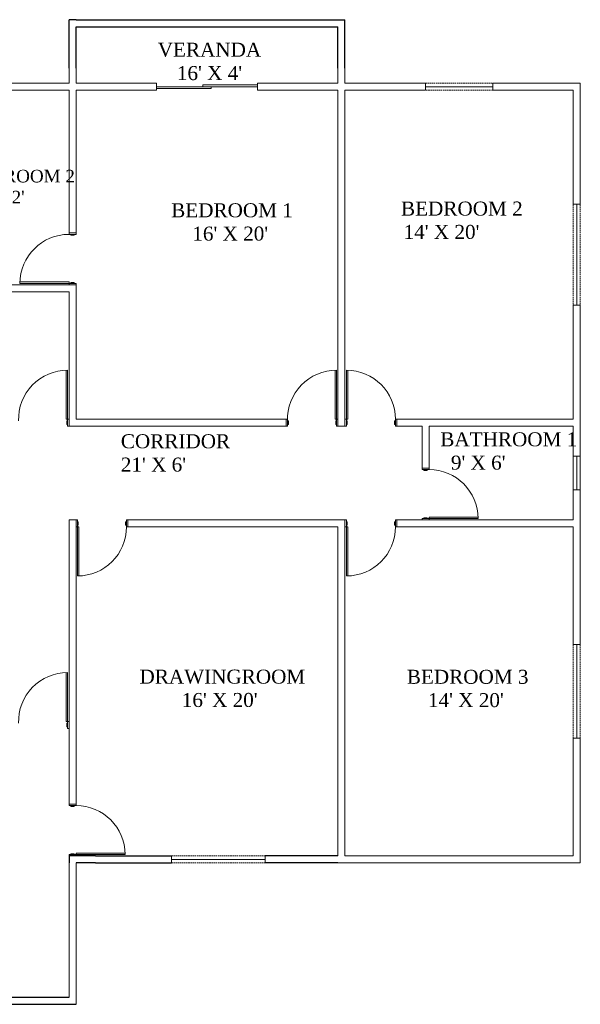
# Model space of a CAD drawing. Header units: inches. Extents: x 396 to 1457, y 126 to 901.
# Tile 3 of 3: x 1056 to 1457, y 196 to 899. Entities that reach past the tile are written whole.
import ezdxf

# ---------------------------------------------------------------- set-up
doc = ezdxf.new("R2010")
doc.units = ezdxf.units.IN
doc.header["$MEASUREMENT"] = 0
doc.linetypes.add('DASHED2', pattern=[0.375, 0.25, -0.125])
doc.linetypes.add('DASHEDX2', pattern=[1.5, 1, -0.5])

msp = doc.modelspace()

# ---------------------------------------------------------------- linework, layer by layer
for p, q in [((1096.60055, 899.09726), (1091.60126, 899.10083)), ((1091.60126, 894.09726), (1091.60126, 899.10083)), ((1091.60126, 864.43283), (1091.60126, 894.09726)), ((1096.60055, 899.09726), (1159.23374, 899.10613)), ((1096.60126, 894.09726), (1159.23445, 894.10613)), ((1096.60126, 864.43283), (1096.60126, 894.09726)), ((1159.23445, 899.10613), (1213.06888, 899.10613)), ((1159.23445, 894.10613), (1213.06888, 894.10613)), ((1213.06888, 899.10613), (1257.56673, 899.10613)), ((1213.06888, 894.10613), (1257.56673, 894.10613)), ((1257.5636, 899.10613), (1278.30538, 899.11912)), ((1257.56673, 894.10613), (1278.30851, 894.11912)), ((1278.30851, 894.11912), (1283.60126, 894.11669)), ((1278.31081, 899.11912), (1283.60356, 899.11669)), ((1283.60126, 893.77408), (1283.60126, 894.11669)), ((1283.60126, 864.43283), (1283.60126, 893.77408)), ((1283.60356, 899.11669), (1288.61083, 899.11069)), ((1288.60126, 893.77408), (1288.61083, 899.11069)), ((1288.60126, 864.43283), (1288.60126, 893.77408)), ((1091.60126, 301.75822), (1091.60126, 296.75822)), ((1110.57185, 301.75822), (1091.60126, 301.75822)), ((1110.57185, 296.75822), (1096.60126, 296.75822)), ((1110.57185, 301.75822), (1164.1283, 301.75822)), ((1110.57185, 296.75822), (1164.73716, 296.75822)), ((1164.1283, 301.75822), (1164.73716, 301.75822)), ((1283.60126, 301.75822), (1231.73716, 301.75822)), ((1283.60126, 296.75822), (1231.73716, 296.75822)), ((1038.60126, 200.75822), (1091.60126, 200.75822)), ((1038.60126, 195.75822), (1091.60126, 195.75822)), ((1091.60126, 195.75822), (1096.60126, 195.75822))]:
    msp.add_line(p, q)
at = {"linetype": 'Continuous', "lineweight": 13}
for p, q in [((1091.60126, 853.75822), (1091.60126, 865.34553)), ((1288.60126, 853.75822), (1288.60126, 865.34553)), ((1096.60126, 864.43283), (1096.60126, 853.75822)), ((1283.60126, 864.43283), (1283.60126, 853.75822)), ((1091.60126, 853.75822), (995.60126, 853.75822)), ((1096.60126, 853.75822), (1097.25251, 853.75822)), ((1283.60126, 853.75822), (1282.95001, 853.75822)), ((1288.60126, 853.75822), (1346.10126, 853.75822)), ((1456.60126, 767.25822), (1456.60126, 853.75822)), ((1288.60126, 848.75822), (1346.10126, 848.75822)), ((1451.60126, 767.25822), (1451.60126, 848.75822)), ((1091.60126, 746.75822), (1096.60126, 746.75822)), ((1091.60126, 745.75822), (1091.60126, 746.75822)), ((1092.85126, 745.75822), (1092.85126, 745.15822)), ((1095.35126, 745.15822), (1095.35126, 745.75822)), ((1096.60126, 746.75822), (1096.60126, 745.75822)), ((1092.85126, 745.15822), (1095.35126, 745.15822)), ((1091.60126, 710.75822), (1056.60126, 710.75822)), ((1091.60126, 711.75822), (1056.61555, 711.75822)), ((1091.60126, 709.75822), (1091.60126, 711.75822)), ((1092.85126, 710.75822), (1091.60126, 710.75822)), ((1095.35126, 711.35822), (1092.85126, 711.35822)), ((1092.85126, 711.35822), (1092.85126, 710.75822)), ((1094.10126, 710.75822), (1092.85126, 710.75822)), ((1095.35126, 710.75822), (1094.10126, 710.75822)), ((1095.35126, 710.75822), (1095.35126, 711.35822)), ((1096.60126, 710.75822), (1095.35126, 710.75822)), ((1096.60126, 709.75822), (1096.60126, 710.75822)), ((1451.60126, 613.75822), (1451.60126, 695.25822)), ((1456.60126, 608.75822), (1456.60126, 695.25822)), ((1089.60126, 613.75822), (1089.60126, 648.74393)), ((1090.60126, 613.75822), (1090.60126, 648.75822)), ((1281.60126, 613.75822), (1281.60126, 648.74393)), ((1282.60126, 613.75822), (1282.60126, 648.75822)), ((1289.60126, 613.75822), (1289.60126, 648.75822)), ((1290.60126, 613.75822), (1290.60126, 648.74393)), ((1091.60126, 613.75822), (1089.60126, 613.75822)), ((1090.00126, 610.00822), (1090.00126, 612.50822)), ((1090.00126, 612.50822), (1090.60126, 612.50822)), ((1090.60126, 612.50822), (1090.60126, 613.75822)), ((1090.60126, 611.25822), (1090.60126, 612.50822)), ((1246.60126, 608.75822), (1246.60126, 613.75822)), ((1246.60126, 613.75822), (1247.60126, 613.75822)), ((1248.20126, 612.50822), (1247.60126, 612.50822)), ((1248.20126, 610.00822), (1248.20126, 612.50822)), ((1283.60126, 613.75822), (1281.60126, 613.75822)), ((1282.00126, 610.00822), (1282.00126, 612.50822)), ((1282.00126, 612.50822), (1282.60126, 612.50822)), ((1282.60126, 612.50822), (1282.60126, 613.75822)), ((1282.60126, 611.25822), (1282.60126, 612.50822)), ((1288.60126, 613.75822), (1290.60126, 613.75822)), ((1289.60126, 612.50822), (1289.60126, 613.75822)), ((1289.60126, 611.25822), (1289.60126, 612.50822)), ((1290.20126, 612.50822), (1289.60126, 612.50822)), ((1290.20126, 610.00822), (1290.20126, 612.50822)), ((1324.00126, 610.00822), (1324.00126, 612.50822)), ((1324.00126, 612.50822), (1324.60126, 612.50822)), ((1325.60126, 613.75822), (1324.60126, 613.75822)), ((1325.60126, 608.75822), (1325.60126, 613.75822)), ((1090.60126, 610.00822), (1090.00126, 610.00822)), ((1090.60126, 610.00822), (1090.60126, 611.25822)), ((1090.60126, 608.75822), (1090.60126, 610.00822)), ((1091.60126, 608.75822), (1090.60126, 608.75822)), ((1247.60126, 608.75822), (1246.60126, 608.75822)), ((1247.60126, 610.00822), (1248.20126, 610.00822)), ((1282.60126, 610.00822), (1282.00126, 610.00822)), ((1282.60126, 610.00822), (1282.60126, 611.25822)), ((1282.60126, 608.75822), (1282.60126, 610.00822)), ((1283.60126, 608.75822), (1282.60126, 608.75822)), ((1288.60126, 608.75822), (1289.60126, 608.75822)), ((1289.60126, 610.00822), (1289.60126, 611.25822)), ((1289.60126, 608.75822), (1289.60126, 610.00822)), ((1289.60126, 610.00822), (1290.20126, 610.00822)), ((1324.60126, 610.00822), (1324.00126, 610.00822)), ((1324.60126, 608.75822), (1325.60126, 608.75822)), ((1451.60126, 587.25822), (1451.60126, 608.75822)), ((1456.60126, 587.25822), (1456.60126, 608.75822)), ((1343.60126, 578.75822), (1348.60126, 578.75822)), ((1343.60126, 577.75822), (1343.60126, 578.75822)), ((1343.60126, 577.75822), (1348.60126, 577.75822)), ((1344.85126, 577.75822), (1344.85126, 577.15822)), ((1344.85126, 577.15822), (1347.35126, 577.15822)), ((1347.35126, 577.15822), (1347.35126, 577.75822)), ((1348.60126, 578.75822), (1348.60126, 577.75822)), ((1451.60126, 557.71593), (1451.60126, 541.75822)), ((1091.60126, 392.75822), (1091.60126, 541.75822)), ((1096.60126, 541.75822), (1097.60126, 541.75822)), ((1097.60126, 541.75822), (1097.60126, 540.50822)), ((1132.60126, 541.75822), (1132.60126, 536.75822)), ((1133.60126, 541.75822), (1132.60126, 541.75822)), ((1133.60126, 536.75822), (1133.60126, 541.75822)), ((1288.60126, 541.75822), (1289.60126, 541.75822)), ((1289.60126, 541.75822), (1289.60126, 540.50822)), ((1324.60126, 541.75822), (1324.60126, 536.75822)), ((1325.60126, 541.75822), (1324.60126, 541.75822)), ((1325.60126, 536.75822), (1325.60126, 541.75822)), ((1343.60126, 541.75822), (1343.60126, 542.75822)), ((1343.60126, 542.75822), (1344.85126, 542.75822)), ((1344.85126, 542.75822), (1344.85126, 543.35822)), ((1344.85126, 543.35822), (1347.35126, 543.35822)), ((1344.85126, 542.75822), (1346.10126, 542.75822)), ((1346.10126, 542.75822), (1347.35126, 542.75822)), ((1347.35126, 543.35822), (1347.35126, 542.75822)), ((1347.35126, 542.75822), (1348.60126, 542.75822)), ((1348.60126, 543.75822), (1383.58697, 543.75822)), ((1348.60126, 541.75822), (1348.60126, 543.75822)), ((1348.60126, 542.75822), (1383.60126, 542.75822)), ((1096.60126, 536.75822), (1098.60126, 536.75822)), ((1097.60126, 540.50822), (1097.60126, 539.25822)), ((1097.60126, 540.50822), (1098.20126, 540.50822)), ((1097.60126, 539.25822), (1097.60126, 538.00822)), ((1097.60126, 538.00822), (1097.60126, 536.75822)), ((1098.20126, 538.00822), (1097.60126, 538.00822)), ((1097.60126, 536.75822), (1097.60126, 501.75822)), ((1098.20126, 540.50822), (1098.20126, 538.00822)), ((1098.60126, 536.75822), (1098.60126, 501.77251)), ((1132.00126, 538.00822), (1132.00126, 540.50822)), ((1132.00126, 540.50822), (1132.60126, 540.50822)), ((1132.60126, 538.00822), (1132.00126, 538.00822)), ((1132.60126, 536.75822), (1133.60126, 536.75822)), ((1288.60126, 536.75822), (1290.60126, 536.75822)), ((1289.60126, 540.50822), (1289.60126, 539.25822)), ((1289.60126, 540.50822), (1290.20126, 540.50822)), ((1289.60126, 539.25822), (1289.60126, 538.00822)), ((1289.60126, 538.00822), (1289.60126, 536.75822)), ((1290.20126, 538.00822), (1289.60126, 538.00822)), ((1289.60126, 536.75822), (1289.60126, 501.75822)), ((1290.20126, 540.50822), (1290.20126, 538.00822)), ((1290.60126, 536.75822), (1290.60126, 501.77251)), ((1324.00126, 538.00822), (1324.00126, 540.50822)), ((1324.00126, 540.50822), (1324.60126, 540.50822)), ((1324.60126, 538.00822), (1324.00126, 538.00822)), ((1324.60126, 536.75822), (1325.60126, 536.75822)), ((1089.60126, 397.75822), (1089.60126, 432.74393)), ((1090.60126, 397.75822), (1090.60126, 432.75822)), ((1091.60126, 397.75822), (1089.60126, 397.75822)), ((1090.00126, 394.00822), (1090.00126, 396.50822)), ((1090.00126, 396.50822), (1090.60126, 396.50822)), ((1090.60126, 394.00822), (1090.00126, 394.00822)), ((1090.60126, 396.50822), (1090.60126, 397.75822)), ((1090.60126, 395.25822), (1090.60126, 396.50822)), ((1090.60126, 394.00822), (1090.60126, 395.25822)), ((1090.60126, 392.75822), (1090.60126, 394.00822)), ((1091.60126, 392.75822), (1090.60126, 392.75822)), ((1091.60126, 385.75822), (1091.60126, 338.75822)), ((1456.60126, 296.75822), (1456.60126, 385.75822)), ((1091.60126, 338.75822), (1096.60126, 338.75822)), ((1091.60126, 337.75822), (1091.60126, 338.75822)), ((1091.60126, 337.75822), (1096.60126, 337.75822)), ((1092.85126, 337.75822), (1092.85126, 337.15822)), ((1095.35126, 337.15822), (1095.35126, 337.75822)), ((1096.60126, 338.75822), (1096.60126, 337.75822)), ((1092.85126, 337.15822), (1095.35126, 337.15822)), ((1091.60126, 301.75822), (1091.60126, 302.75822)), ((1091.60126, 302.75822), (1092.85126, 302.75822)), ((1092.85126, 302.75822), (1092.85126, 303.35822)), ((1092.85126, 303.35822), (1095.35126, 303.35822)), ((1092.85126, 302.75822), (1094.10126, 302.75822)), ((1094.10126, 302.75822), (1095.35126, 302.75822)), ((1095.35126, 303.35822), (1095.35126, 302.75822)), ((1095.35126, 302.75822), (1096.60126, 302.75822)), ((1096.60126, 303.75822), (1131.58697, 303.75822)), ((1096.60126, 301.75822), (1096.60126, 303.75822)), ((1096.60126, 302.75822), (1131.60126, 302.75822)), ((1283.60126, 296.75822), (1456.60126, 296.75822)), ((1288.60126, 301.75822), (1451.60126, 301.75822)), ((1451.60126, 301.75822), (1451.60126, 301.75822))]:
    msp.add_line(p, q, dxfattribs=at)
at = {"lineweight": 13}
for p, q in [((1097.25251, 853.75822), (1154.10126, 853.75822)), ((1154.10126, 852.50822), (1154.10126, 853.75822)), ((1154.10126, 851.25822), (1154.10126, 852.50822)), ((1154.10126, 850.00822), (1154.10126, 851.25822)), ((1154.10126, 851.25822), (1226.10126, 851.25822)), ((1187.10126, 852.50822), (1226.10126, 852.50822)), ((1187.10126, 851.25822), (1187.10126, 852.50822)), ((1193.10126, 850.00822), (1193.10126, 851.25822)), ((1226.10126, 853.75822), (1282.95001, 853.75822)), ((1226.10126, 848.75822), (1226.10126, 853.75822)), ((1346.10126, 848.75822), (1346.10126, 853.75822)), ((1346.10126, 851.25822), (1394.10126, 851.25822)), ((1394.10126, 853.75822), (1456.60126, 853.75822)), ((1394.10126, 848.75822), (1394.10126, 853.75822)), ((1091.60126, 848.75822), (1000.60126, 848.75822)), ((1091.60126, 745.75822), (1091.60126, 848.75822)), ((1096.60126, 848.75822), (1154.10126, 848.75822)), ((1096.60126, 745.75822), (1096.60126, 848.75822)), ((1154.10126, 848.75822), (1154.10126, 850.00822)), ((1154.10126, 850.00822), (1193.10126, 850.00822)), ((1226.10126, 848.75822), (1283.60126, 848.75822)), ((1283.60126, 848.75822), (1283.60126, 608.75822)), ((1288.60126, 848.75822), (1288.60126, 608.75822)), ((1394.10126, 848.75822), (1451.60126, 848.75822)), ((1451.60126, 767.25822), (1456.60126, 767.25822)), ((1454.10126, 695.25822), (1454.10126, 767.25822)), ((1091.60126, 745.75822), (1096.60126, 745.75822)), ((995.60126, 704.75822), (1091.60126, 704.75822)), ((1000.60126, 709.75822), (1096.60126, 709.75822)), ((1091.60126, 709.75822), (1096.60126, 709.75822)), ((1091.60126, 608.75822), (1091.60126, 704.75822)), ((1096.60126, 613.75822), (1096.60126, 709.75822)), ((1451.60126, 695.25822), (1456.60126, 695.25822)), ((1247.60126, 613.75822), (1096.60126, 613.75822)), ((1247.60126, 613.75822), (1247.60126, 608.75822)), ((1451.60126, 613.75822), (1324.60126, 613.75822)), ((1324.60126, 608.75822), (1324.60126, 613.75822)), ((1247.60126, 608.75822), (1091.60126, 608.75822)), ((1288.60126, 608.75822), (1283.60126, 608.75822)), ((1343.60126, 608.75822), (1324.60126, 608.75822)), ((1343.60126, 608.75822), (1343.60126, 577.75822)), ((1451.60126, 608.75822), (1348.60126, 608.75822)), ((1348.60126, 608.75822), (1348.60126, 577.75822)), ((1451.60126, 587.25822), (1456.60126, 587.25822)), ((1454.10126, 563.25822), (1454.10126, 587.25822)), ((1451.60126, 565.75822), (1451.60126, 557.71593)), ((1451.60126, 563.25822), (1456.60126, 563.25822)), ((1456.60126, 565.75822), (1456.60126, 452.75822)), ((1096.60126, 541.75822), (1091.60126, 541.75822)), ((1096.60126, 541.75822), (1096.60126, 337.75822)), ((1288.60126, 541.75822), (1132.60126, 541.75822)), ((1288.60126, 541.75822), (1283.60126, 541.75822)), ((1288.60126, 541.75822), (1288.60126, 301.75822)), ((1451.60126, 541.75822), (1324.60126, 541.75822)), ((1096.60126, 534.75822), (1096.60126, 536.75822)), ((1283.60126, 536.75822), (1132.60126, 536.75822)), ((1132.60126, 536.75822), (1132.60126, 536.75822)), ((1283.60126, 536.75822), (1283.60126, 301.75822)), ((1288.60126, 534.75822), (1288.60126, 539.75822)), ((1451.60126, 536.75822), (1324.60126, 536.75822)), ((1451.60126, 536.75822), (1451.60126, 452.75822)), ((1451.60126, 452.75822), (1456.60126, 452.75822)), ((1454.10126, 385.75822), (1454.10126, 452.75822)), ((1091.60126, 392.75822), (1091.60126, 385.75822)), ((1451.60126, 385.75822), (1451.60126, 301.75822)), ((1451.60126, 385.75822), (1456.60126, 385.75822)), ((1091.60126, 296.75822), (1091.60126, 200.75822)), ((1096.60126, 296.75822), (1096.60126, 195.75822)), ((1164.73716, 301.75822), (1164.73716, 296.75822)), ((1231.73716, 299.25822), (1164.73716, 299.25822)), ((1231.73716, 301.75822), (1231.73716, 296.75822))]:
    msp.add_line(p, q, dxfattribs=at)
at = {"linetype": 'DASHEDX2', "lineweight": 13}
for p, q in [((1346.10126, 853.75822), (1394.10126, 853.75822)), ((1394.10126, 848.75822), (1346.10126, 848.75822)), ((1451.60126, 767.25822), (1451.60126, 695.25822)), ((1456.60126, 767.25822), (1456.60126, 695.25822)), ((1451.60126, 452.75822), (1451.60126, 385.75822)), ((1456.60126, 452.75822), (1456.60126, 385.75822)), ((1164.73716, 301.75822), (1231.73716, 301.75822)), ((1164.73716, 296.75822), (1231.73716, 296.75822))]:
    msp.add_line(p, q, dxfattribs=at)
at = {"linetype": 'DASHED2', "lineweight": 13}
for p, q in [((1451.60126, 563.25822), (1451.60126, 587.25822)), ((1456.60126, 563.25822), (1456.60126, 587.25822))]:
    msp.add_line(p, q, dxfattribs=at)
at = {"linetype": 'Continuous', "lineweight": 13}
for centre, start, end in [((1091.60126, 710.75822), 90, 180), ((1090.60126, 613.75822), 90, 182.04671244), ((1282.60126, 613.75822), 90, 182.0467131), ((1289.60126, 613.75822), 0, 90), ((1348.60126, 542.75822), 0, 90), ((1097.60126, 536.75822), 270, 0), ((1289.60126, 536.75822), 270, 0), ((1090.60126, 397.75822), 90, 182.04671244), ((1096.60126, 302.75822), 0, 90)]:
    msp.add_arc(centre, 35, start, end, dxfattribs=at)

# ---------------------------------------------------------------- texts
at = {"linetype": 'Continuous', "lineweight": 13, "char_height": 10}
for s, insert, width, attachment_point in [("{\\fTimes New Roman|b0|i0|c0|p18;\\C43;\\c3649492;VERANDA\\P16' X 4'}", (1191.88488, 855.84295), 62.6694621, 8), ("{\\fTimes New Roman|b0|i0|c0|p18;\\C43;\\c3649492;CORRIDOR\\P21' X 6'}", (1128.58179, 602.97853), 145.5316661, 1)]:
    msp.add_mtext(s, dxfattribs=dict(at, insert=insert, width=width, attachment_point=attachment_point))
at = {"lineweight": 13, "attachment_point": 1}
for s, insert, char_height, width in [("{\\fTimes New Roman|b0|i0|c0|p18;\\C43;\\c3649492;BATHROOM 2\\P   8' X 12'}", (1007.81286, 791.88322), 9, 96.5192253), ("{\\fTimes New Roman|b0|i0|c0|p18;\\C43;\\c3649492;      BEDROOM 1\\P          16' X 20'}", (1141.86971, 767.98027), 10, 112.9419806), ("{\\fTimes New Roman|b0|i0|c0|p18;\\C43;\\c3649492;BEDROOM 2\\P\\pi-3,l4.846,t4.846;14' X 20'}", (1328.62114, 769.19033), 10, 115.6627646), ("{\\fTimes New Roman|b0|i0|c0|p18;\\C43;\\c3649492;BATHROOM 1\\P  9' X 6'      }", (1356.66195, 604.38259), 10, 96.6358867), ("{\\fTimes New Roman|b0|i0|c0|p18;\\C43;\\c3649492;DRAWINGROOM    \\P        16' X 20'}", (1141.90984, 434.83246), 10, 112.9419806), ("{\\fTimes New Roman|b0|i0|c0|p18;\\C43;\\c3649492;     BEDROOM 3\\P         14' X 20'}", (1313.86963, 434.71082), 10, 115.6627646)]:
    msp.add_mtext(s, dxfattribs=dict(at, insert=insert, char_height=char_height, width=width))

doc.saveas('drawing.dxf')
